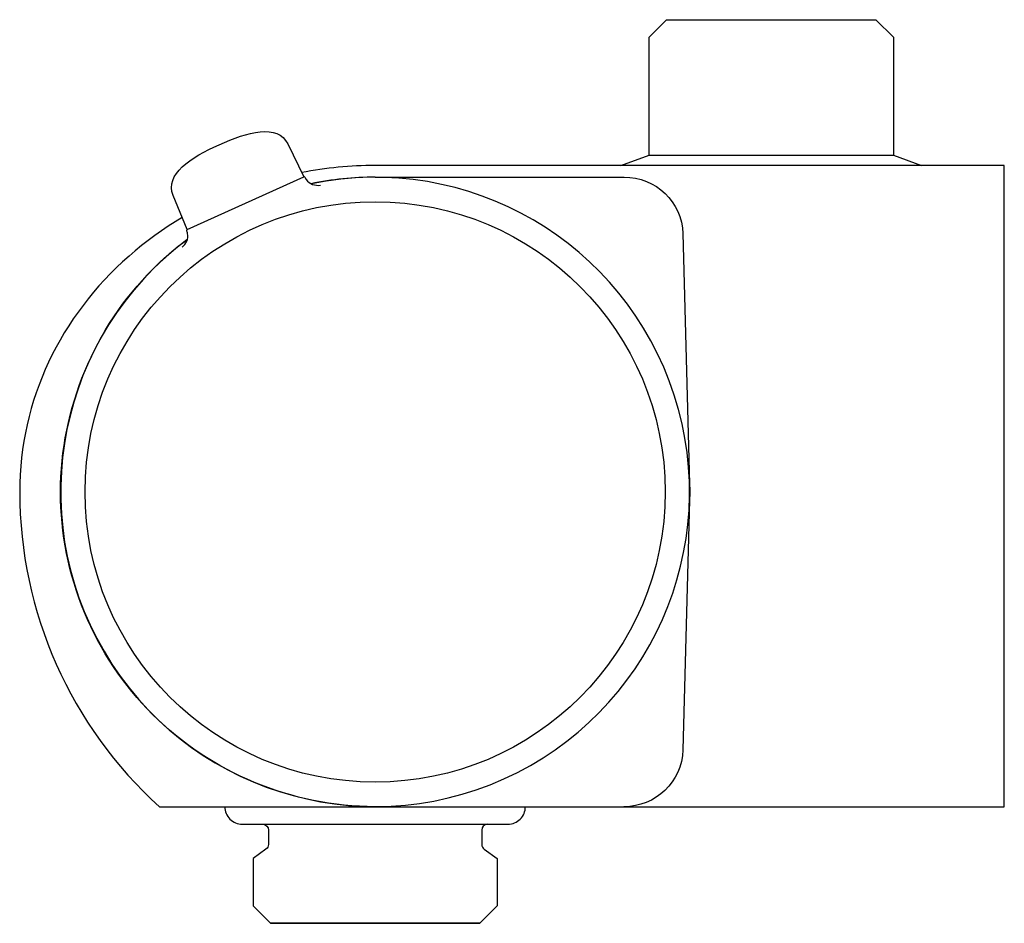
# Model space of a CAD drawing. Header units: millimetres. Extents: x -84.5 to 0, y -37 to 40.5.
import ezdxf

# ---------------------------------------------------------------- set-up
doc = ezdxf.new("R2010")
doc.units = ezdxf.units.MM
doc.header["$MEASUREMENT"] = 0
doc.layers.add('PLANNING', color=1, linetype='Continuous')

# ---------------------------------------------------------------- blocks, each defined once
blk = doc.blocks.new('94860000_r')
at = {"layer": 'PLANNING'}
for p, q in [((-28.977, 40.5), (-30.477, 39.001)), ((-28.977, 40.5), (-11.023, 40.5)), ((-11.023, 40.5), (-9.523, 39)), ((-30.478, 28.882), (-30.477, 39.001)), ((-9.523, 39), (-9.523, 28.882)), ((-61.498, 29.847), (-60.107, 27.019)), ((-32.9, 28), (-30.477, 28.882)), ((-30.477, 28.882), (-9.522, 28.882)), ((-9.522, 28.882), (-7.102, 28.001)), ((-70.141, 22.511), (-60.107, 27.019)), ((-60.042, 26.996), (-59.913, 26.788)), ((-70.141, 22.511), (-71.331, 25.43))]:
    blk.add_line(p, q, dxfattribs=at)
for points in [[(-70.553, 23.521), (-71.155, 23.157), (-71.748, 22.779), (-72.333, 22.387), (-72.91, 21.982), (-73.477, 21.563), (-74.034, 21.13), (-74.582, 20.684), (-75.119, 20.224), (-75.664, 19.736), (-76.194, 19.235), (-76.709, 18.723), (-77.21, 18.2), (-77.697, 17.666), (-78.168, 17.121), (-78.624, 16.565), (-79.065, 16), (-79.491, 15.424), (-79.9, 14.838), (-80.294, 14.243), (-80.671, 13.639), (-81.032, 13.026), (-81.376, 12.404), (-81.704, 11.773), (-82.014, 11.135), (-82.307, 10.488), (-82.583, 9.833), (-82.842, 9.171), (-83.082, 8.502), (-83.304, 7.826), (-83.508, 7.143), (-83.694, 6.454), (-83.861, 5.758), (-84.009, 5.057), (-84.138, 4.349), (-84.248, 3.637), (-84.338, 2.919), (-84.408, 2.196), (-84.459, 1.468), (-84.49, 0.736), (-84.5, 0, 0.212226), (-72.5, -27), (0, -27), (0, 27.999), (-54, 28, 0.047978), (-60.291, 27.393)], [(-54, 27), (-32.632, 27, -0.40686), (-27.579, 22.151), (-27.009, 0.696, -0.006085), (-27, 0, -0.006833), (-27.009, -0.696), (-27.579, -22.131, -0.406369), (-32.654, -27)], [(-66.9, -27, 0.414214), (-65.4, -28.5), (-42.6, -28.5, 0.414214), (-41.1, -27)], [(-63.62, -28.501, -0.396905), (-63.15, -29), (-63.15, -30.24, -0.244698), (-63.363, -30.649), (-64.477, -31.451), (-64.477, -35.5), (-62.977, -37), (-45.023, -37), (-62.977, -37)], [(-44.38, -28.501, 0.396905), (-44.85, -29), (-44.85, -30.24, 0.244698), (-44.637, -30.649), (-43.522, -31.451), (-43.522, -35.5), (-45.023, -37)]]:
    blk.add_lwpolyline(points, format="xyb", dxfattribs=at)
blk.add_lwpolyline([(-54, -27), (-54.668, -26.991), (-55.335, -26.966), (-56, -26.923), (-56.664, -26.864), (-57.325, -26.789), (-57.984, -26.696), (-58.64, -26.588), (-59.293, -26.464), (-59.942, -26.324), (-60.587, -26.168), (-61.228, -25.996), (-61.864, -25.809), (-62.496, -25.607), (-63.122, -25.39), (-63.742, -25.157), (-64.357, -24.91), (-64.965, -24.649), (-65.567, -24.373), (-66.161, -24.083), (-66.749, -23.778), (-67.328, -23.46), (-67.9, -23.128), (-68.463, -22.782), (-69.017, -22.423), (-69.563, -22.051), (-70.099, -21.665), (-70.625, -21.267), (-71.141, -20.855), (-71.647, -20.431), (-72.142, -19.995), (-72.626, -19.546), (-73.099, -19.085), (-73.56, -18.612), (-74.009, -18.128), (-74.446, -17.633), (-74.872, -17.126), (-75.285, -16.61), (-75.685, -16.083), (-76.073, -15.546), (-76.447, -15), (-76.809, -14.445), (-77.156, -13.881), (-77.49, -13.309), (-77.81, -12.729), (-78.116, -12.14), (-78.407, -11.545), (-78.683, -10.942), (-78.945, -10.332), (-79.191, -9.717), (-79.422, -9.096), (-79.637, -8.471), (-79.837, -7.841), (-80.021, -7.206), (-80.19, -6.567), (-80.343, -5.924), (-80.48, -5.278), (-80.601, -4.628), (-80.706, -3.974), (-80.796, -3.318), (-80.869, -2.659), (-80.926, -1.997), (-80.967, -1.334), (-80.992, -0.668), (-81, 0), (-80.991, 0.668), (-80.966, 1.335), (-80.923, 2), (-80.864, 2.664), (-80.789, 3.325), (-80.697, 3.984), (-80.588, 4.64), (-80.464, 5.293), (-80.324, 5.942), (-80.168, 6.587), (-79.996, 7.228), (-79.809, 7.864), (-79.607, 8.496), (-79.39, 9.122), (-79.158, 9.742), (-78.911, 10.357), (-78.649, 10.965), (-78.373, 11.567), (-78.083, 12.161), (-77.778, 12.749), (-77.46, 13.328), (-77.128, 13.9), (-76.782, 14.463), (-76.423, 15.017), (-76.051, 15.563), (-75.665, 16.099), (-75.267, 16.625), (-74.855, 17.141), (-74.431, 17.647), (-73.995, 18.142), (-73.546, 18.626), (-73.085, 19.099), (-72.735, 19.442), (-72.378, 19.78), (-72.015, 20.111), (-71.646, 20.435), (-71.271, 20.752), (-70.89, 21.063), (-70.503, 21.367), (-70.111, 21.664)], dxfattribs=at)
blk.add_circle((-53.999, -0.001), 24.894, dxfattribs=at)
for centre, radius, start, end in [((-54, -0.001), 26.982, 126.68342, 101.69314), ((-60.086, 26.972), 0.0504, 28.40247, 113.71868), ((-58.91, 27.552), 1.261, 217.29191, 280.15662), ((-54.006, 0.011), 26.988, 89.98694, 101.73805), ((-71.335, 21.971), 1.261, 308.22186, 8.31231), ((-70.12, 22.466), 0.0504, 114.66624, 200.93894), ((-71.966, 21.798), 1.912, 10.69413, 19.79722)]:
    blk.add_arc(centre, radius, start, end, dxfattribs=at)
for points in [[(-67.377, 29.782), (-64.95, 30.872), (-62.363, 31.606), (-61.498, 29.847)], [(-71.331, 25.43), (-72.072, 27.245), (-69.805, 28.692), (-67.377, 29.782)]]:
    blk.add_open_spline(points, degree=3, dxfattribs=at)

msp = doc.modelspace()

# ---------------------------------------------------------------- block references
msp.add_blockref('94860000_r', (0, 0))

doc.saveas('drawing.dxf')
